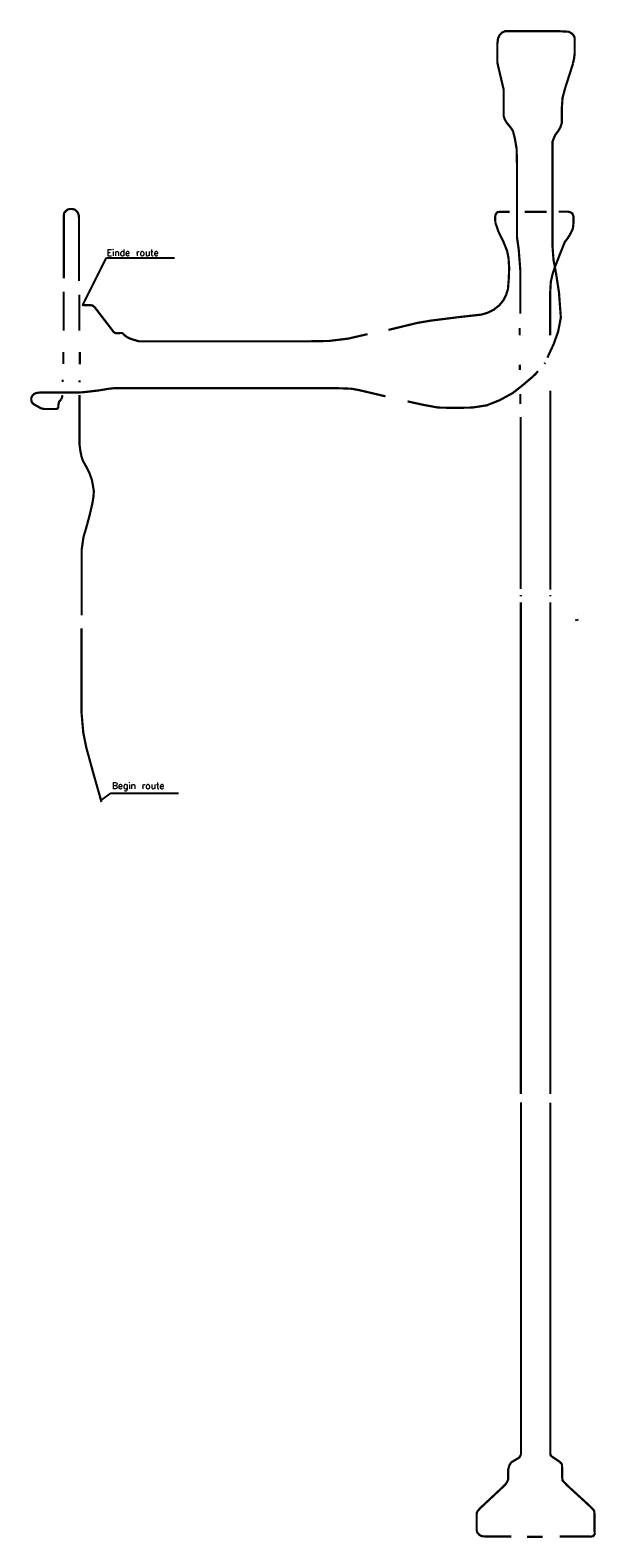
# Model space of a CAD drawing. Header units: metres. Extents: x 361 to 7857, y -425 to 6081.
# Tile 2 of 2: x 6062 to 7857, y 1295 to 6081. Entities that reach past the tile are written whole.
import ezdxf

# ---------------------------------------------------------------- set-up
doc = ezdxf.new("R2010")
doc.units = ezdxf.units.M
doc.linetypes.add('ACAD_ISO03W100', pattern=[30, 12, -18])
doc.layers.add('Tekenwerk', color=18, linetype='Continuous')
doc.layers.add('VMH-XX-LEIDEN1', color=7, linetype='Continuous')
doc.styles.add('SASBO', font='TXT.SHX')

msp = doc.modelspace()

# ---------------------------------------------------------------- linework, layer by layer
at = {"layer": 'Tekenwerk', "color": 18}
for p, q in [((6229, 5209.6), (6303.9, 5358.2)), ((6303.9, 5358.2), (6520.2, 5358.2)), ((6285.1, 3634.9), (6317.7, 3659)), ((6317.7, 3659), (6532.3, 3659))]:
    msp.add_line(p, q, dxfattribs=at)
at = {"layer": 'Tekenwerk', "color": 1, "const_width": 7, "flags": 128}
for points in [[(7619.9, 1560.5), (7615.5, 1551.6), (7609.9, 1547.2), (7599.4, 1541.4), (7588.4, 1534.3), (7583, 1525.5), (7578.7, 1510.9), (7578.7, 1480.1), (7576.5, 1474.5), (7571.1, 1465.5), (7561.6, 1456), (7490.3, 1389.4), (7482.1, 1380), (7479.9, 1375.7), (7478.9, 1368.8), (7478.9, 1319.3)], [(7853.2, 1315.9), (7853.2, 1367.7), (7852.3, 1378.7), (7849.9, 1383.9), (7830, 1403.5), (7765.6, 1462.3), (7751.5, 1477.7), (7750.2, 1491.2), (7750.5, 1514.9), (7749.6, 1528.7), (7743.5, 1535.7), (7732.6, 1543.4), (7720.1, 1551.4), (7715.8, 1554.8), (7714.5, 1556.2), (7713.8, 1557.5), (7713.5, 1558.7), (7713, 1560.5)]]:
    msp.add_lwpolyline(points, dxfattribs=at)
at = {"layer": 'Tekenwerk', "color": 5, "linetype": 'ACAD_ISO03W100', "ltscale": 0.05, "const_width": 7, "flags": 128}
msp.add_lwpolyline([(7478.9, 1319.3), (7481, 1312.2), (7487.7, 1304.5), (7495.6, 1300.4), (7507.8, 1299.4), (7588.9, 1299.4)], dxfattribs=at)
at = {"layer": 'Tekenwerk', "color": 5, "linetype": 'ACAD_ISO03W100', "ltscale": 0.05, "const_width": 7}
msp.add_lwpolyline([(7639.3, 1298.6), (7688.9, 1298.6)], dxfattribs=at)
at = {"layer": 'Tekenwerk', "color": 5, "linetype": 'ACAD_ISO03W100', "ltscale": 0.05, "const_width": 7, "elevation": 44039.7, "flags": 128}
msp.add_lwpolyline([(7742, 1299.4), (7832, 1299.4), (7841.9, 1299), (7848.4, 1300.5), (7851.5, 1303.8), (7853.7, 1306.9), (7853.8, 1310.3), (7853.2, 1315.9)], dxfattribs=at)
at = {"layer": 'VMH-XX-LEIDEN1', "color": 1}
for p, q in [((7801.7, 4226.8), (7801.1, 4227)), ((7801.7, 4209.2), (7791.2, 4207.1))]:
    msp.add_line(p, q, dxfattribs=at)
at = {"layer": 'VMH-XX-LEIDEN1', "color": 5, "linetype": 'ACAD_ISO03W100', "ltscale": 0.05, "const_width": 7, "flags": 128}
for points in [[(7784.6, 5975.8), (7788.2, 5991.3), (7790.1, 6007), (7790.1, 6056.1), (7789.2, 6060.3), (7785.5, 6066), (7780, 6071.3), (7770.9, 6076.2), (7744.4, 6077.7), (7569, 6077.7), (7560.9, 6074.3), (7552.1, 6066.2), (7546.7, 6054.4), (7544.6, 6036.5), (7544.6, 5978.1)], [(6216.7, 5285.4), (6216.7, 5486.7), (6216.1, 5493.7), (6213.9, 5500.5), (6209.6, 5506.4), (6204.3, 5511.1), (6196.2, 5513.6), (6188, 5513.5), (6180.7, 5511.7), (6174.8, 5506.9), (6169.9, 5500.8), (6168.5, 5493), (6168.5, 5486.4), (6168.5, 5293.3)], [(7583.8, 5504.6), (7553.6, 5504.6), (7546.6, 5504), (7542.8, 5501.7), (7539.1, 5495.6), (7537.6, 5487.1), (7538.3, 5469.9)], [(7701.1, 5504.4), (7631.2, 5504.8)], [(7786.1, 5468.8), (7786.1, 5490.6), (7784.6, 5494.7), (7782.6, 5499.4), (7777, 5502.9), (7770.5, 5505), (7757, 5505.2), (7738.8, 5505)], [(6168.3, 5251.2), (6168.3, 5127.4)], [(6218, 5127.3), (6218, 5241.2)], [(7417.7, 5169.7), (7331.2, 5158.8), (7289.7, 5151.7), (7198.9, 5129.6)], [(7132.6, 5116.2), (7071.4, 5102.1), (7011.1, 5094.6), (6942.6, 5093.4), (6407.2, 5093.4), (6394.2, 5097.3), (6381.6, 5101.1), (6372.5, 5105.1), (6370.3, 5106.5)], [(6167.2, 5059.1), (6167.2, 5021.2)], [(6219.4, 5020.9), (6219.4, 5059.3)], [(6164.9, 4972), (6164.9, 4964.1)], [(6218.2, 4963.5), (6218.2, 4969.5)], [(6164.1, 4922.7), (6163.4, 4916.9), (6161.2, 4910.2)], [(6225.5, 4223.5), (6225.5, 4433.4), (6230.9, 4471.2), (6240.3, 4503.1), (6250.1, 4539.3), (6259.5, 4579.7), (6262.8, 4599.9), (6264, 4618.3), (6261.4, 4633.8), (6258.1, 4652.2), (6251.1, 4672.5), (6242.6, 4690.6), (6229.6, 4713.8), (6225, 4727.1), (6221.6, 4743.3), (6218.7, 4764), (6218.7, 4922.7)], [(6288.3, 3631), (6261.9, 3724), (6239.6, 3805.5), (6230.4, 3852.2), (6224.7, 3916.7), (6224.7, 4182.4)]]:
    msp.add_lwpolyline(points, dxfattribs=at)
at = {"layer": 'VMH-XX-LEIDEN1', "color": 1, "const_width": 7}
for points in [[(7544.6, 5978.1), (7564.7, 5892.6), (7564.7, 5865.4), (7564.7, 5821.2), (7564.7, 5808.9), (7568.6, 5797.1), (7574.6, 5787.2), (7588.6, 5769.9), (7594.2, 5761.1), (7599.8, 5739.3), (7605.8, 5705), (7607.2, 5646.5), (7607.2, 5422.6), (7612.4, 5386), (7617.7, 5317.3), (7617.7, 5181.2)], [(7719.6, 5397.1), (7719.6, 5727.3), (7727.9, 5747.8), (7737.7, 5760.8), (7744.5, 5772.5), (7749.5, 5786.7), (7749.5, 5837), (7751.6, 5866.3), (7760, 5897.7), (7784.9, 5975.4)], [(7538.5, 5469.8), (7548, 5442.2), (7563.6, 5410.5), (7575.5, 5380.6), (7580.2, 5357.7), (7582.2, 5326.1), (7581, 5292.5), (7578.3, 5259.4), (7572.7, 5241.3), (7565, 5225.3), (7551.8, 5208.6), (7533.7, 5194), (7513.1, 5183.9), (7494.3, 5178.3), (7418.2, 5169.8)], [(7712.6, 5112.9), (7712.6, 5252.5), (7714.4, 5282.8), (7720.5, 5309.2), (7729.3, 5333.7), (7744.1, 5372.2), (7758.7, 5408.6), (7768.4, 5421.3), (7775.2, 5432.3), (7780.3, 5442.1), (7784.1, 5450.6), (7785, 5456.5), (7786.3, 5468.8)], [(7703.6, 5041.7), (7723.4, 5084.5), (7737.6, 5124.2), (7746.2, 5168.8), (7740.3, 5248.7), (7730.9, 5309.9), (7722.9, 5351.9), (7719.6, 5397.1)], [(6369.8, 5106.2), (6363.5, 5111.2), (6359.1, 5115.2), (6355.9, 5118.6), (6353.4, 5119.7), (6349, 5119.9), (6338.2, 5118.8), (6332, 5119.7), (6326.8, 5123.1), (6319.3, 5133.1), (6266.9, 5201.5), (6260.3, 5206.9), (6253, 5208.5), (6240.8, 5208.5), (6231.8, 5208.5), (6226.6, 5208.9)], [(7615.7, 5135.3), (7615.7, 5112.7)], [(7694.1, 5022.1), (7696.3, 5025.1)], [(7259.7, 4902.8), (7306.2, 4892.5), (7356.2, 4883.2), (7409.3, 4882), (7465.1, 4883.2), (7510.3, 4890), (7551.8, 4906.4), (7593.3, 4929.1), (7625.2, 4954.2), (7654.7, 4979.3), (7666.4, 4990.2), (7673.5, 4998.7)], [(7615.9, 5019.6), (7615.9, 5002)], [(6160.6, 4909.6), (6157.6, 4906), (6153.6, 4901.2), (6152.5, 4897.2), (6151.4, 4891), (6151.4, 4885.1), (6150.8, 4883.3), (6150, 4882.1), (6149.3, 4880.7), (6148, 4879.7), (6146.1, 4878.8), (6105.6, 4878.8), (6100.5, 4879.6), (6095.8, 4881.1), (6074.9, 4892.8), (6070.2, 4896.6), (6066.6, 4901), (6065.6, 4906.5), (6065.4, 4913), (6066.8, 4917.4), (6070.3, 4922.6), (6074.2, 4926.1), (6079, 4928.5), (6083.9, 4929.8), (6091.9, 4930.7), (6212.5, 4930.7), (6232, 4932), (6279.3, 4937.5), (6310.9, 4942.8), (6328.7, 4944.7), (7034.6, 4944.7), (7060.6, 4943.8), (7081.8, 4942.9), (7104.4, 4938.9), (7189.7, 4918.8)], [(7617.7, 4926.7), (7617.7, 4894.7)], [(7712.9, 4304.8), (7712.9, 4936.9)], [(7618.8, 4853.1), (7618.8, 4306.8)], [(7619.1, 4288), (7619.1, 4283.9)], [(7619.4, 4264.4), (7619.4, 2704.5)], [(7712.7, 4283.8), (7712.7, 4288.2)], [(7712.7, 2703.8), (7712.7, 4264.8)], [(7619.9, 2677.8), (7619.9, 1560.5)], [(7713, 1560.5), (7713, 2676.8)]]:
    msp.add_lwpolyline(points, dxfattribs=at)

# ---------------------------------------------------------------- texts
at = {"layer": 'Tekenwerk', "color": 18, "linetype": 'Continuous', "style": 'SASBO'}
for s, p in [('Einde route', (6305, 5364.4, 43976.6)), ('Begin route', (6321.5, 3672.5, 43976.6))]:
    msp.add_text(s, height=20.806, dxfattribs=at).set_placement(p)

doc.saveas('drawing.dxf')
